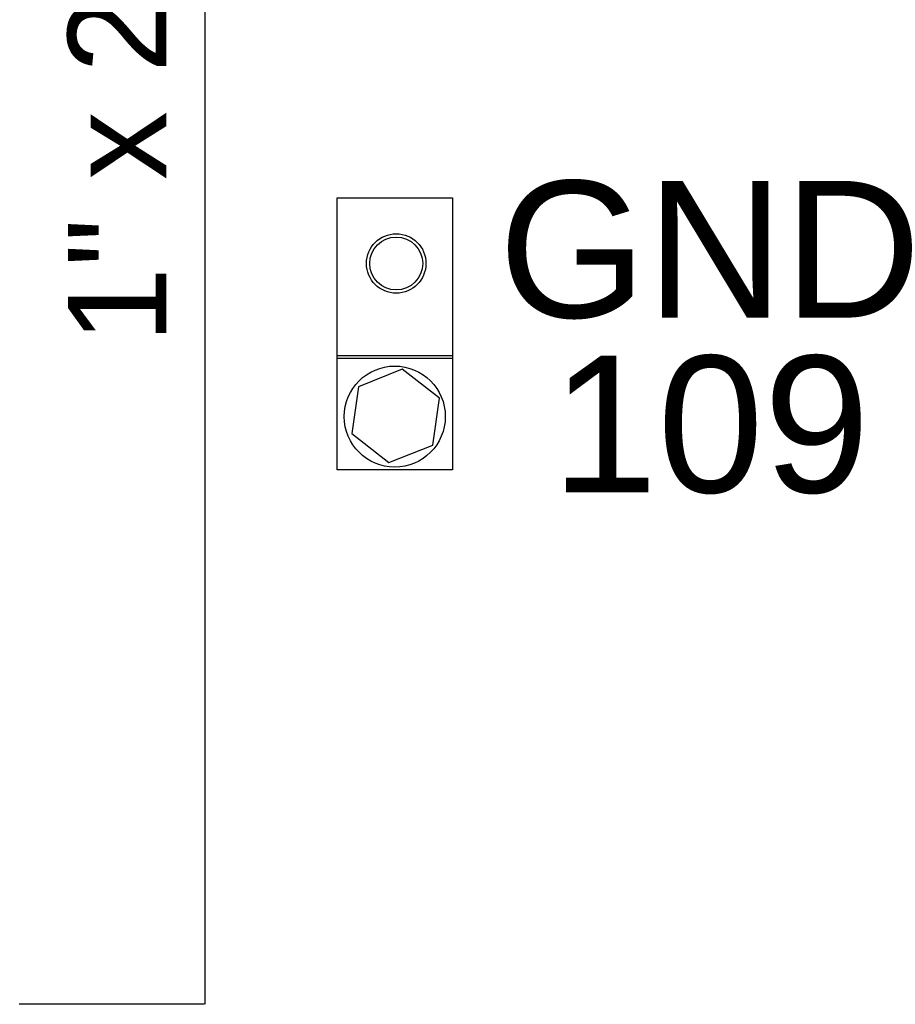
# Model space of a CAD drawing. Header units: inches. Extents: x 1390 to 5322, y 201 to 2979.
# Tile 33 of 85: x 1921 to 2041, y 2079 to 2214. Entities that reach past the tile are written whole.
import ezdxf
from ezdxf.enums import TextEntityAlignment as Align

# ---------------------------------------------------------------- set-up
doc = ezdxf.new("R2010")
doc.units = ezdxf.units.IN
doc.header["$MEASUREMENT"] = 0
doc.layers.add('LV_PANEL MOUNT', color=7, linetype='Continuous')
doc.layers.add('OIL PUMP', color=7, linetype='Continuous')
doc.styles.get("Standard").update_dxf_attribs({"font": 'arial.ttf'})

msp = doc.modelspace()

# ---------------------------------------------------------------- linework, layer by layer
at = {"layer": 'LV_PANEL MOUNT'}
for p, q in [((1946.29, 2434.7), (1946.29, 2079.12)), ((1946.21, 2079.12), (1920.81, 2079.12))]:
    msp.add_line(p, q, dxfattribs=at)
at = {"layer": 'OIL PUMP'}
for p, q in [((1964.46, 2189.73), (1980.26, 2189.73)), ((1964.46, 2152.43), (1964.46, 2189.73)), ((1980.26, 2189.73), (1980.26, 2152.43)), ((1964.46, 2168.13), (1980.26, 2168.13)), ((1964.46, 2167.73), (1980.26, 2167.73)), ((1980.26, 2152.43), (1964.46, 2152.43))]:
    msp.add_line(p, q, dxfattribs=at)
msp.add_lwpolyline([(1977.56, 2155.83), (1978.48, 2162.25), (1973.38, 2166.25), (1967.36, 2163.83), (1966.45, 2157.42), (1971.55, 2153.42)], close=True, dxfattribs=at)
for centre, radius in [((1972.56, 2180.73), 4.08), ((1972.56, 2180.73), 3.63), ((1972.36, 2159.73), 6.93)]:
    msp.add_circle(centre, radius, dxfattribs=at)

# ---------------------------------------------------------------- texts
at = {"layer": 'LV_PANEL MOUNT'}
msp.add_text('1" x 2" WIRE DUCT', height=13.5, rotation=90, dxfattribs=at).set_placement((1934.25, 2252.94), align=Align.MIDDLE)
at = {"layer": 'OIL PUMP', "lineweight": 15}
for s, p in [('GND', (2015.69, 2182.69)), ('GND', (2015.69, 2182.69)), ('GND', (2015.69, 2182.69)), ('GND', (2015.69, 2182.69)), ('GND', (2015.69, 2182.69)), ('GND', (2015.69, 2182.69)), ('109', (2015.69, 2158.7))]:
    msp.add_text(s, height=18.75, dxfattribs=at).set_placement(p, align=Align.MIDDLE)

doc.saveas('drawing.dxf')
